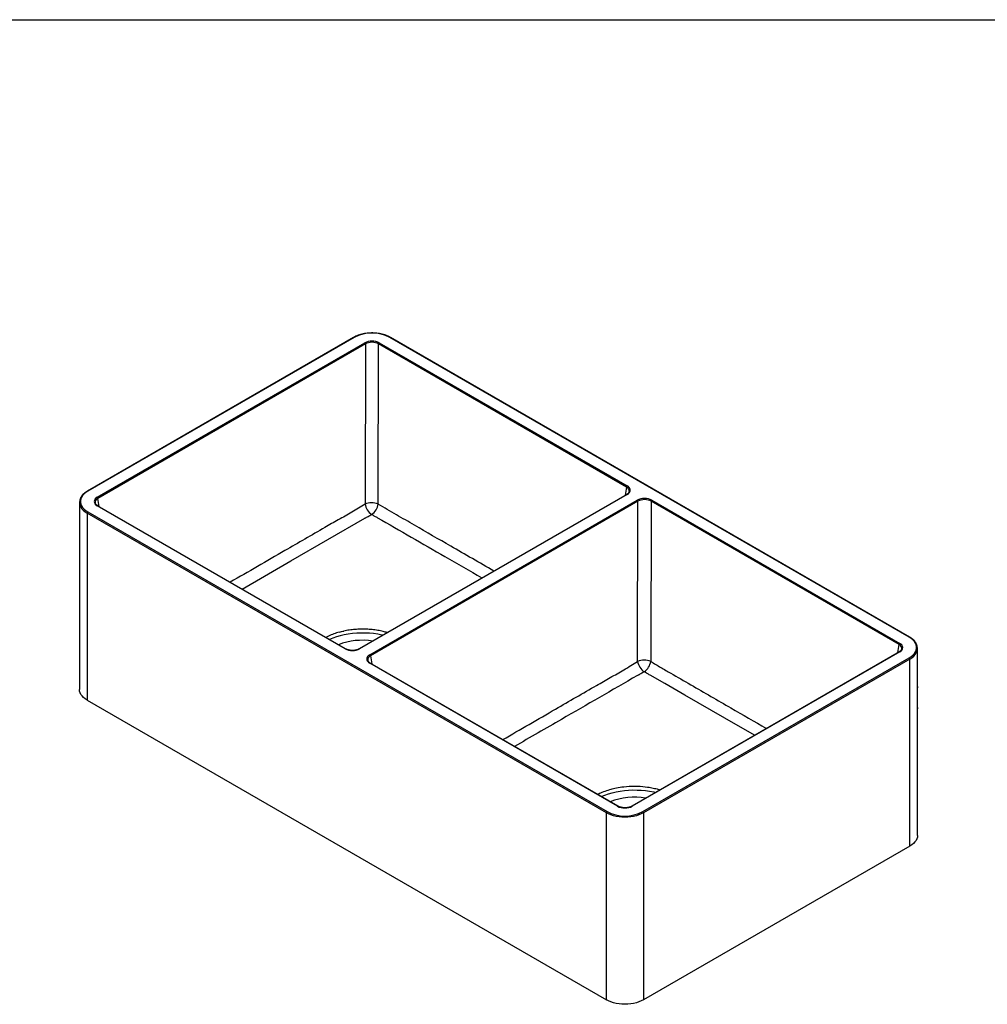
# Model space of a CAD drawing. Header units: millimetres. Extents: x 3 to 415, y 5 to 292.
# Tile 4 of 7: x 209 to 312, y 187 to 292. Entities that reach past the tile are written whole.
import ezdxf

# ---------------------------------------------------------------- set-up
doc = ezdxf.new("R2010")
doc.units = ezdxf.units.MM
doc.layers.add('FORMAT', color=179, linetype='Continuous')

msp = doc.modelspace()

# ---------------------------------------------------------------- linework, layer by layer
at = {"color": 7, "linetype": 'Continuous', "lineweight": 25}
for p, q in [((244.698496, 258.409067), (216.329372, 242.031921)), ((244.748492, 258.404117), (216.379368, 242.02697)), ((303.876761, 226.474395), (248.566869, 258.404117)), ((303.926757, 226.479346), (248.616865, 258.409067)), ((217.378494, 241.372191), (245.882725, 257.827333)), ((245.953157, 257.712266), (217.448926, 241.257124)), ((245.953157, 257.712266), (245.910502, 240.656906)), ((247.318937, 240.65425), (247.361599, 257.712658)), ((273.773638, 242.465313), (247.361599, 257.712658)), ((247.432011, 257.82746), (273.84405, 242.580115)), ((273.793834, 241.690682), (245.289604, 225.23554)), ((273.84383, 241.685731), (245.3396, 225.230589)), ((215.488556, 240.843165), (215.488556, 220.919569)), ((243.790313, 225.230462), (217.378275, 240.477807)), ((243.840309, 225.235413), (217.428271, 240.482758)), ((246.412299, 224.611333), (274.916529, 241.066475)), ((274.986961, 240.951407), (246.482731, 224.496265)), ((274.944306, 223.895873), (274.986961, 240.951407)), ((276.395404, 240.951799), (276.352741, 223.893217)), ((302.807442, 225.704454), (276.395404, 240.951799)), ((276.465816, 241.066601), (302.877854, 225.819256)), ((271.61855, 207.770472), (216.308657, 239.700194)), ((216.308657, 239.700194), (216.308657, 219.776598)), ((216.379368, 239.822668), (271.68926, 207.892947)), ((302.827639, 224.929823), (274.323408, 208.474681)), ((302.877635, 224.924872), (274.373404, 208.46973)), ((304.767573, 221.29667), (304.767573, 225.29059)), ((272.824118, 208.469604), (246.412079, 223.716949)), ((272.874114, 208.474554), (246.462075, 223.7219)), ((275.507637, 207.892947), (303.876761, 224.270093)), ((303.947472, 224.147619), (275.578348, 207.770472)), ((303.947472, 204.224023), (303.947472, 224.147619)), ((304.750568, 218.854489), (304.750568, 221.076622)), ((304.762714, 218.981542), (304.762714, 221.179621)), ((216.308657, 219.776598), (271.61855, 187.846876)), ((304.767573, 205.366995), (304.767573, 218.990191)), ((271.61855, 187.846876), (271.61855, 207.770472)), ((275.578348, 207.770472), (275.578348, 187.846876)), ((303.947472, 204.224023), (275.578348, 187.846876))]:
    msp.add_line(p, q, dxfattribs=at)
at = {"color": 8, "linetype": 'Continuous', "lineweight": 25}
for p, q in [((273.773638, 242.465313), (273.638096, 241.600776)), ((217.584938, 240.392316), (217.448926, 241.257124)), ((302.6719, 224.839917), (302.807442, 225.704454)), ((246.482731, 224.496265), (246.618742, 223.631458)), ((304.750568, 218.854489), (304.762714, 218.981542))]:
    msp.add_line(p, q, dxfattribs=at)
at = {"color": 7, "linetype": 'Continuous', "lineweight": 25, "flags": 128}
for points in [[(216.379368, 242.02697), (216.163161, 241.886084), (215.977947, 241.731181), (215.826427, 241.56452), (215.71081, 241.38853), (215.632783, 241.205778), (215.593482, 241.01893), (215.593482, 240.830708), (215.632783, 240.64386), (215.71081, 240.461108), (215.826427, 240.285118), (215.977947, 240.118457), (216.163161, 239.963554), (216.379368, 239.822668)], [(247.799854, 226.684676), (247.700543, 226.706771), (247.269898, 226.78915), (246.82949, 226.852017), (246.381968, 226.894992), (245.930023, 226.917818), (245.476372, 226.920357), (245.023745, 226.902595), (244.574863, 226.864637), (244.132426, 226.806713), (243.699095, 226.72917), (243.277477, 226.632475), (242.870105, 226.51721), (242.479432, 226.384068), (242.109497, 226.23459)], [(303.876761, 224.270093), (304.092968, 224.410979), (304.278182, 224.565882), (304.429702, 224.732544), (304.545319, 224.908533), (304.623347, 225.091285), (304.662647, 225.278134), (304.662647, 225.466355), (304.623347, 225.653204), (304.545319, 225.835956), (304.429702, 226.011945), (304.278182, 226.178607), (304.092968, 226.33351), (303.876761, 226.474395)], [(216.308657, 219.776598), (216.099428, 219.911757), (215.917729, 220.059589), (215.765843, 220.218237), (215.645683, 220.385704), (215.558758, 220.559885), (215.506162, 220.738589), (215.488556, 220.919569)], [(271.072591, 209.514552), (271.442526, 209.664029), (271.833199, 209.797172), (272.24057, 209.912437), (272.662189, 210.009132), (273.09552, 210.086675), (273.537957, 210.144599), (273.986839, 210.182557), (274.439466, 210.200319), (274.893116, 210.19778), (275.345062, 210.174954), (275.792584, 210.131978), (276.232992, 210.069112), (276.663637, 209.986733), (276.863485, 209.941036)], [(275.578348, 207.770472), (275.34422, 207.649687), (275.088139, 207.544794), (274.813323, 207.457113), (274.52323, 207.387745), (274.221507, 207.337565), (273.911949, 207.307202), (273.598449, 207.297038), (273.284948, 207.307202), (272.97539, 207.337565), (272.673667, 207.387745), (272.383574, 207.457113), (272.108759, 207.544794), (271.852677, 207.649687), (271.61855, 207.770472)], [(304.767573, 205.366995), (304.749967, 205.186015), (304.697371, 205.00731), (304.610446, 204.83313), (304.490286, 204.665662), (304.338401, 204.507015), (304.156701, 204.359182), (303.947472, 204.224023)], [(275.578348, 187.846876), (275.34422, 187.726091), (275.088139, 187.621198), (274.813323, 187.533517), (274.52323, 187.46415), (274.221507, 187.413969), (273.911949, 187.383606), (273.598449, 187.373442), (273.284948, 187.383606), (272.97539, 187.413969), (272.673667, 187.46415), (272.383574, 187.533517), (272.108759, 187.621198), (271.852677, 187.726091), (271.61855, 187.846876)]]:
    msp.add_lwpolyline(points, dxfattribs=at)
at = {"color": 8, "linetype": 'Continuous', "lineweight": 25, "flags": 128}
for points in [[(232.812992, 231.601348), (237.995577, 234.593163), (245.893043, 239.149555), (245.893047, 239.149557), (245.893047, 239.149557)], [(287.399194, 216.023171), (284.252824, 217.839585), (279.983695, 220.303211), (277.848606, 221.535185), (276.274053, 222.443702), (276.274049, 222.443704), (276.274049, 222.443704)], [(304.76271, 221.20594), (304.762711, 221.205629), (304.750568, 221.076622)]]:
    msp.add_lwpolyline(points, dxfattribs=at)
at = {"color": 8, "linetype": 'Continuous', "lineweight": 25}
for centre, radius, start, end in [((244.7192, 258.363229), 0.050298, 54.38242252, 114.30711905), ((248.596161, 258.363229), 0.050298, 65.69288095, 125.61757748), ((216.350074, 241.986078), 0.050302, 54.38379983, 114.29130897), ((273.8146, 241.645463), 0.049759, 54.02397904, 114.66556253), ((217.084119, 241.201125), 1.689419, 207.60098806, 242.67668503), ((217.407357, 240.439043), 0.048461, 64.43271033, 126.8777481), ((303.905782, 226.436236), 0.047942, 64.04235777, 127.25351603), ((243.819392, 225.191708), 0.04845, 64.38836623, 126.88208171), ((245.310354, 225.190278), 0.049803, 54.03914841, 114.49486637), ((302.848555, 224.886129), 0.048443, 53.1092964, 115.58024517), ((303.146077, 225.674626), 1.724524, 297.69112939, 332.02557522), ((246.441312, 223.676661), 0.049776, 65.34584454, 125.96461389), ((272.853359, 208.429291), 0.049802, 65.4466189, 125.95567333), ((274.344321, 208.430977), 0.048453, 53.11346397, 115.53767271)]:
    msp.add_arc(centre, radius, start, end, dxfattribs=at)
at = {"color": 7, "linetype": 'Continuous', "lineweight": 25}
for centre, radius, start, end in [((246.65768, 254.732797), 4.138065, 62.52431239, 117.47568761), ((245.798533, 257.696711), 0.155404, 5.74430227, 57.19644416), ((247.51624, 257.696805), 0.155452, 122.80876677, 174.14699408), ((273.928279, 242.44946), 0.155452, 122.80876677, 174.14699408), ((216.470106, 240.843166), 0.979984, 154.30520663, 205.68633877), ((217.294303, 241.241569), 0.155404, 5.74430227, 57.19644416), ((246.611487, 238.941394), 1.853203, 67.55822191, 112.22570686), ((247.529348, 240.90982), 1.638484, 188.87960261, 236.18622477), ((245.703801, 240.903411), 1.634241, 303.99501495, 351.23030898), ((274.832338, 240.935853), 0.155404, 5.74430227, 57.19644416), ((276.550045, 240.935947), 0.155452, 122.80876677, 174.14699408), ((216.462179, 239.693207), 0.15368, 122.60547834, 177.39452151), ((245.650392, 218.853084), 7.293279, 81.49880014, 110.67204559), ((302.962083, 225.688602), 0.155452, 122.80876677, 174.14699408), ((303.786023, 225.290589), 0.979984, 334.30520663, 25.68633877), ((246.328107, 224.480711), 0.155404, 5.74430227, 57.19644416), ((275.645291, 222.180362), 1.853203, 67.55822191, 112.22570686), ((276.563553, 224.149422), 1.638978, 188.89936073, 236.19132076), ((274.737549, 224.142386), 1.634298, 304.00649709, 351.23036276), ((303.79395, 224.140633), 0.15368, 2.60547849, 57.39452166), ((274.607915, 202.203453), 7.225466, 80.47344605, 110.82781154), ((271.772071, 207.763486), 0.15368, 122.60547834, 177.39452151), ((273.598449, 211.564266), 4.138065, 242.52431239, 297.47568761), ((275.424826, 207.763486), 0.15368, 2.60547849, 57.39452166)]:
    msp.add_arc(centre, radius, start, end, dxfattribs=at)
for centre, major_axis, ratio, start_param, end_param in [((246.657257, 257.372855), (1.100003, 0.000274), 0.5820121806, 0.7891855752, 2.351831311), ((246.657257, 257.291201), (1.000003, 0.000586), 0.5933375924, 0.7889543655, 2.3516001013), ((273.056566, 242.132858), (1.109005, 0.000268), 0.5726015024, 5.5015837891, 7.0642295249), ((218.165759, 240.925064), (1.109005, 0.000268), 0.5726015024, 2.3599911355, 3.9226368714), ((275.691061, 240.611997), (1.100003, 0.000274), 0.5820121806, 0.7891855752, 2.351831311), ((218.165759, 240.84341), (1.00978, -0.015129), 0.5714138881, 3.2399365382, 3.3306013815), ((275.691061, 240.530342), (1.000003, 0.000586), 0.5933375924, 0.7889543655, 2.3516001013), ((302.09037, 225.372), (1.109005, 0.000268), 0.5726015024, 5.5015837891, 7.0642295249), ((244.565068, 225.685067), (1.100003, 0.000274), 0.5820121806, 3.9307782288, 5.4934239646), ((247.199563, 224.164205), (1.109005, 0.000268), 0.5726015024, 2.3599911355, 3.9226368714), ((247.199563, 224.082551), (1.00978, -0.015129), 0.5714138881, 3.2399365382, 3.3306013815), ((273.598873, 208.924208), (1.100003, 0.000274), 0.5820121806, 3.9307782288, 5.4934239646)]:
    msp.add_ellipse(centre, major_axis=major_axis, ratio=ratio, start_param=start_param, end_param=end_param, dxfattribs=at)
at = {"color": 8, "linetype": 'Continuous', "lineweight": 25}
for centre, major_axis, ratio, start_param, end_param in [((273.056566, 242.051204), (1.009777, 0.01572), 0.5717607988, 6.1847221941, 7.0554391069), ((218.165759, 240.84341), (1.00978, -0.015129), 0.5714138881, 2.3686623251, 3.2399365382), ((302.09037, 225.290346), (1.009777, 0.01572), 0.5717607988, 6.1847221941, 7.0554391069), ((247.199563, 224.082551), (1.00978, -0.015129), 0.5714138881, 2.3686623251, 3.2399365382)]:
    msp.add_ellipse(centre, major_axis=major_axis, ratio=ratio, start_param=start_param, end_param=end_param, dxfattribs=at)
at = {"color": 7, "linetype": 'Continuous', "lineweight": 25}
for points, knots in [([(248.616865, 258.409067), (248.578674, 258.430371), (248.468141, 258.492028), (248.26917, 258.583087), (248.016153, 258.676281), (247.747686, 258.752803), (247.4672, 258.812117), (247.177724, 258.853576), (246.882505, 258.876788), (246.584805, 258.881522), (246.287929, 258.867731), (245.995156, 258.835562), (245.709766, 258.785312), (245.434768, 258.717566), (245.173744, 258.632637), (244.92446, 258.531356), (244.774772, 258.450347), (244.698496, 258.409067)], [0, 0, 0, 0, 0.0363004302, 0.1050629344, 0.173794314, 0.2424728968, 0.3110990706, 0.3796820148, 0.4482351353, 0.5167737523, 0.5853140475, 0.6538685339, 0.7224526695, 0.7910833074, 0.8597765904, 0.9285463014, 1, 1, 1, 1]), ([(216.329372, 242.031921), (216.292383, 242.009825), (216.185209, 241.945804), (216.02555, 241.829501), (215.859915, 241.680287), (215.72459, 241.51997), (215.636323, 241.390767), (215.604181, 241.313486), (215.596491, 241.294997)], [0, 0, 0, 0, 0.1090462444, 0.3159565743, 0.5229820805, 0.7296205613, 0.9353145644, 1, 1, 1, 1]), ([(274.059842, 242.017423), (274.057637, 241.998405), (274.052387, 241.953118), (274.01181, 241.877516), (273.941207, 241.794071), (273.861687, 241.731374), (273.807961, 241.699153), (273.793834, 241.690682)], [0, 0, 0, 0, 0.1726651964, 0.4111433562, 0.665460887, 0.9120397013, 1, 1, 1, 1]), ([(217.428271, 240.482758), (217.408073, 240.495055), (217.349382, 240.530786), (217.271171, 240.596572), (217.202957, 240.678502), (217.181111, 240.732664), (217.170215, 240.759678)], [0, 0, 0, 0, 0.1492090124, 0.4335780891, 0.7174932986, 1, 1, 1, 1]), ([(245.893047, 239.149557), (245.924998, 239.163721), (245.956336, 239.178822), (246.018228, 239.209693), (246.048844, 239.225535), (246.140193, 239.273794), (246.200486, 239.306903), (246.320307, 239.374376), (246.379858, 239.408719), (246.498783, 239.478107), (246.558189, 239.513134), (246.617539, 239.548485)], [0, 0, 0, 0, 0.125, 0.125, 0.25, 0.25, 0.5, 0.5, 0.75, 0.75, 1, 1, 1, 1]), ([(246.617539, 239.548485), (246.720642, 239.487535), (246.823555, 239.427394), (246.979515, 239.340045), (247.031711, 239.31138), (247.136899, 239.255399), (247.189892, 239.227965), (247.244159, 239.202297)], [0, 0, 0, 0, 0.5, 0.5, 0.75, 0.75, 1, 1, 1, 1]), ([(243.173713, 227.013514), (242.971832, 226.953876), (242.568071, 226.8346), (242.085847, 226.643225), (241.824375, 226.504169), (241.729721, 226.45383)], [0, 0, 0, 0, 0.38949693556, 0.77899387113, 1, 1, 1, 1]), ([(248.283776, 226.964039), (248.138084, 227.005391), (247.809158, 227.098752), (247.26678, 227.203644), (246.670126, 227.284416), (246.061433, 227.327664), (245.448317, 227.334419), (244.837728, 227.303417), (244.234443, 227.238252), (243.846454, 227.164623), (243.652459, 227.127808)], [0, 0, 0, 0, 0.1020025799, 0.2302879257, 0.3585732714, 0.4868586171, 0.6151439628, 0.7434293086, 0.8717146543, 1, 1, 1, 1]), ([(304.659379, 225.742201), (304.645399, 225.773169), (304.605535, 225.861464), (304.507102, 225.999721), (304.367846, 226.15577), (304.199381, 226.301632), (304.047737, 226.407817), (303.952141, 226.464338), (303.926757, 226.479346)], [0, 0, 0, 0, 0.1090254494, 0.3108578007, 0.5145136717, 0.719594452, 0.9255431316, 1, 1, 1, 1]), ([(245.289604, 225.23554), (245.268091, 225.223766), (245.205261, 225.18938), (245.084589, 225.141132), (244.925525, 225.097618), (244.754431, 225.070358), (244.577222, 225.060294), (244.399551, 225.067903), (244.22712, 225.092833), (244.066038, 225.134276), (243.936493, 225.183447), (243.867575, 225.220682), (243.840309, 225.235413)], [0, 0, 0, 0, 0.0565829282, 0.1652579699, 0.2741749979, 0.3832684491, 0.4924957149, 0.6017737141, 0.710993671, 0.8200399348, 0.9288042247, 1, 1, 1, 1]), ([(303.093647, 225.256565), (303.091442, 225.237546), (303.086191, 225.19226), (303.045615, 225.116657), (302.975011, 225.033213), (302.895492, 224.970515), (302.841765, 224.938295), (302.827639, 224.929823)], [0, 0, 0, 0, 0.17266519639, 0.41114335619, 0.66546088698, 0.91203970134, 1, 1, 1, 1]), ([(246.462075, 223.7219), (246.441878, 223.734196), (246.383186, 223.769928), (246.304976, 223.835713), (246.236762, 223.917643), (246.214916, 223.971806), (246.20402, 223.998819)], [0, 0, 0, 0, 0.1492090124, 0.4335780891, 0.7174932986, 1, 1, 1, 1]), ([(275.65159, 222.787595), (275.591882, 222.752012), (275.532112, 222.716761), (275.412461, 222.646927), (275.352546, 222.612364), (275.231989, 222.544466), (275.17132, 222.511153), (275.079384, 222.462615), (275.048568, 222.446685), (274.98626, 222.415657), (274.954702, 222.400483), (274.922509, 222.386281)], [0, 0, 0, 0, 0.25, 0.25, 0.5, 0.5, 0.75, 0.75, 0.875, 0.875, 1, 1, 1, 1]), ([(276.274049, 222.443704), (276.220174, 222.469231), (276.167538, 222.496483), (276.063054, 222.552095), (276.011206, 222.580569), (275.856262, 222.667321), (275.754019, 222.727054), (275.65159, 222.787595)], [0, 0, 0, 0, 0.25, 0.25, 0.5, 0.5, 1, 1, 1, 1]), ([(304.758407, 221.141682), (304.760339, 221.156563), (304.76698, 221.207701), (304.765008, 221.258772), (304.763611, 221.294982)], [0, 0, 0, 0, 0.2909760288, 1, 1, 1, 1]), ([(304.763633, 218.991015), (304.76596, 219.012274), (304.768532, 219.035779), (304.763222, 219.05943), (304.762714, 219.06169)], [0, 0, 0, 0, 0.9044389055, 1, 1, 1, 1]), ([(270.693629, 209.733322), (270.762105, 209.771154), (271.006675, 209.906274), (271.487357, 210.099802), (271.920325, 210.228918), (272.136808, 210.293476)], [0, 0, 0, 0, 0.162783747, 0.5813918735, 1, 1, 1, 1]), ([(272.136808, 210.293476), (272.214924, 210.314513), (272.399445, 210.361368), (272.58791, 210.402638), (272.696864, 210.424395)], [0.428235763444, 0.428235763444, 0.428235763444, 0.428235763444, 0.4352478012, 0.444631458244, 0.444631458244, 0.444631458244, 0.444631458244]), ([(272.696864, 210.424395), (272.95006, 210.474957), (273.579711, 210.573401), (274.229159, 210.610056), (274.641582, 210.610015), (274.701062, 210.60973), (274.787262, 210.608582), (274.873454, 210.606706), (274.932923, 210.604904), (275.315799, 210.591494), (275.670551, 210.560352), (276.017662, 210.510743), (276.022048, 210.510113)], [0.33596425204, 0.33596425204, 0.33596425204, 0.33596425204, 0.357770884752, 0.388961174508, 0.388961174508, 0.391493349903, 0.394025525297, 0.396557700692, 0.399089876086, 0.399089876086, 0.427867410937, 0.428235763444, 0.428235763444, 0.428235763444, 0.428235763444]), ([(276.022045, 210.510107), (276.218213, 210.477765), (276.61055, 210.413081), (277.050064, 210.310014), (277.283215, 210.23368), (277.338858, 210.215463)], [0, 0, 0, 0, 0.4322524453, 0.8645048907, 1, 1, 1, 1]), ([(274.323408, 208.474681), (274.301896, 208.462908), (274.239066, 208.428522), (274.118394, 208.380274), (273.95933, 208.336759), (273.788236, 208.3095), (273.611026, 208.299436), (273.433355, 208.307044), (273.260924, 208.331975), (273.099843, 208.373417), (272.970298, 208.422588), (272.901379, 208.459823), (272.874114, 208.474554)], [0, 0, 0, 0, 0.0565829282, 0.1652579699, 0.2741749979, 0.3832684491, 0.4924957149, 0.6017737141, 0.710993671, 0.8200399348, 0.9288042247, 1, 1, 1, 1])]:
    msp.add_open_spline(points, degree=3, knots=knots, dxfattribs=at)
at = {"color": 8, "linetype": 'Continuous', "lineweight": 25}
for points, knots in [([(245.910502, 240.656906), (245.437807, 240.363139), (244.492174, 239.775454), (243.066753, 238.974474), (240.692349, 237.623202), (236.85448, 235.387491), (233.489661, 233.449164), (231.548828, 232.331134)], [0, 0, 0, 0, 0.0990754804, 0.1982020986, 0.2973313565, 0.5946996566, 1, 1, 1, 1]), ([(259.635562, 233.517285), (258.106869, 234.399917), (255.289435, 236.026637), (252.149793, 237.838762), (250.21699, 238.960418), (249.249745, 239.510992), (248.282122, 240.058147), (247.639954, 240.455577), (247.318937, 240.65425)], [0, 0, 0, 0, 0.3722811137, 0.6861270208, 0.7645885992, 0.843071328, 0.9215520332, 1, 1, 1, 1]), ([(247.244159, 239.202297), (247.244161, 239.202297), (249.635712, 237.822377), (253.34488, 235.682443), (257.049539, 233.543682), (258.36538, 232.784025)], [0, 0, 0, 0, 0.0000003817, 0.644814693, 1, 1, 1, 1]), ([(260.583185, 215.569957), (262.460588, 216.651404), (265.793429, 218.571231), (269.60991, 220.794844), (272.037019, 222.175852), (273.494319, 222.994392), (274.461061, 223.595432), (274.944306, 223.895873)], [0, 0, 0, 0, 0.392067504, 0.6960137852, 0.7973620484, 0.8987076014, 1, 1, 1, 1]), ([(276.352741, 223.893217), (276.707541, 223.676693), (277.417278, 223.243561), (278.841548, 222.442731), (281.329193, 220.989919), (284.724207, 219.034722), (287.407801, 217.484993), (288.669396, 216.756443)], [0, 0, 0, 0, 0.086634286, 0.1733017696, 0.3464542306, 0.692759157, 1, 1, 1, 1]), ([(274.922509, 222.386281), (274.922508, 222.38628), (272.227317, 220.831408), (267.865065, 218.315396), (263.510372, 215.801129), (261.846674, 214.84056)], [0, 0, 0, 0, 0.0000003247, 0.6179528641, 1, 1, 1, 1]), ([(304.750568, 221.076622), (304.750765, 221.077911), (304.757032, 221.118818), (304.766953, 221.192457), (304.764517, 221.264324), (304.763422, 221.296655)], [0, 0, 0, 0, 0.0175746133, 0.55803691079, 1, 1, 1, 1]), ([(304.758702, 221.141646), (304.757239, 221.125918), (304.755319, 221.105265), (304.751759, 221.083628), (304.750746, 221.077671), (304.750568, 221.076622)], [0, 0, 0, 0, 0.7245970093, 0.9514879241, 1, 1, 1, 1]), ([(304.750568, 218.854489), (304.750747, 218.855315), (304.751762, 218.86), (304.756904, 218.885637), (304.765758, 218.935544), (304.761008, 218.981966), (304.758426, 219.007202)], [0, 0, 0, 0, 0.0163308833, 0.0927104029, 0.5067761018, 1, 1, 1, 1]), ([(304.763422, 218.990176), (304.764517, 218.969949), (304.766953, 218.924987), (304.757032, 218.880225), (304.750765, 218.855275), (304.750568, 218.854489)], [0, 0, 0, 0, 0.44196308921, 0.9824253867, 1, 1, 1, 1])]:
    msp.add_open_spline(points, degree=3, knots=knots, dxfattribs=at)
at = {"color": 7, "linetype": 'Continuous', "lineweight": 25}
msp.add_open_spline([(243.173713, 227.013514), (243.330267, 227.055668), (243.490058, 227.093815), (243.652459, 227.127808)], degree=3, dxfattribs=at)
at = {"layer": 'FORMAT'}
msp.add_line((2.964124, 292.245128), (415.281386, 292.245128), dxfattribs=at)

doc.saveas('drawing.dxf')
